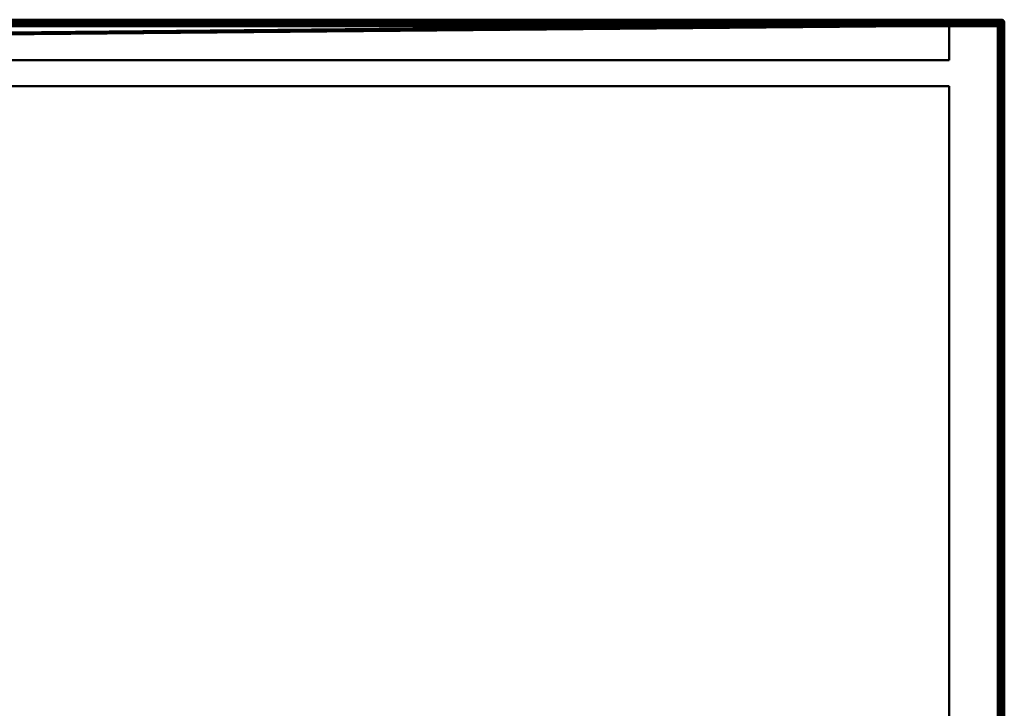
# Model space of a CAD drawing. Header units: millimetres. Extents: x -10 to 1200, y -425 to 10.
# Tile 6 of 6: x 896 to 1200, y -212 to 0. Entities that reach past the tile are written whole.
import ezdxf

# ---------------------------------------------------------------- set-up
doc = ezdxf.new("R2010")
doc.units = ezdxf.units.MM
doc.header["$MEASUREMENT"] = 0
for name, color, linetype, lineweight in [('0 Misc', 7, 'Continuous', 35), ('10 Raster Images', 7, 'Continuous', 35), ('5 Hatches', 7, 'Continuous', 35)]:
    doc.layers.add(name, color=color, linetype=linetype, lineweight=lineweight)

msp = doc.modelspace()

# ---------------------------------------------------------------- linework, layer by layer
at = {"layer": '0 Misc', "color": 160, "linetype": 'Continuous', "lineweight": 50}
for p, q in [((1, 0, 824.5), (1199, 0, 824.5)), ((1199, 0, 844.5), (1, 0, 844.5)), ((1199, 0, 824.5), (1199, 0, 844.5)), ((1, -1, 845.5), (1199, -1, 845.5)), ((2, -1, 101), (1198, -1, 101)), ((1198, -2, 100), (2, -2, 100)), ((1184, -1, 115), (16, -1, 115)), ((1184, -1, 823.5), (16, -1, 823.5)), ((17, -2, 116), (1183, -2, 116)), ((1183, -2, 823.5), (1183, -12.5, 823.5)), ((1183, -2, 116), (1183, -12.5, 116)), ((1183, -2, 116), (1183, -2, 823.5)), ((1184, -1, 823.5), (1184, -1, 115)), ((1198, -1, 823.5), (1184, -1, 823.5)), ((1198, -1, 101), (1198, -1, 823.5)), ((1198, -398, 100), (1198, -2, 100)), ((1199, -1, 845.5), (1199, -399, 845.5)), ((1199, -2, 823.5), (1199, -2, 101)), ((1199, -2, 101), (1199, -398, 101)), ((1199, -398, 823.5), (1199, -2, 823.5)), ((1200, -1, 844.5), (1200, -1, 824.5)), ((1200, -1, 824.5), (1200, -399, 824.5)), ((1200, -399, 844.5), (1200, -1, 844.5)), ((1183, -12.5, 823.5), (17, -12.5, 823.5)), ((17, -12.5, 116), (1183, -12.5, 116)), ((1183, -12.5, 116), (1183, -12.5, 823.5)), ((1183, -20.5, 116), (17, -20.5, 116)), ((17, -20.5, 823.5), (1183, -20.5, 823.5)), ((1183, -20.5, 116), (1183, -345, 116)), ((1183, -20.5, 823.5), (1183, -20.5, 116)), ((1183, -20.5, 823.5), (1183, -345, 823.5))]:
    msp.add_line(p, q, dxfattribs=at).dxf.unprotected_set("ltscale", 0)
at = {"layer": '0 Misc', "color": 160, "linetype": 'Continuous', "lineweight": 25}
for p, q in [((1198, -1, 101), (16, -1, 115)), ((16.38, -1.08, 823.5), (1184, -1, 823.5)), ((16.71, -1.29, 823.5), (1184, -1, 823.5)), ((16.92, -1.62, 823.5), (1184, -1, 823.5)), ((17, -2, 823.5), (1184, -1, 823.5)), ((17, -12.5, 823.5), (1184, -1, 823.5)), ((17, -12.5, 823.5), (1183.62, -1.08, 823.5)), ((17, -12.5, 823.5), (1183.29, -1.29, 823.5)), ((17, -12.5, 823.5), (1183.08, -1.62, 823.5)), ((17, -12.5, 823.5), (1183, -2, 823.5)), ((1198, -1, 823.5), (1184, -1, 115)), ((1184, -1, 115), (1198, -1, 101))]:
    msp.add_line(p, q, dxfattribs=at).dxf.unprotected_set("ltscale", 0)
at = {"layer": '0 Misc', "color": 160, "linetype": 'Continuous', "lineweight": 50, "extrusion": (-1, 0, 0)}
for centre, start, end in [((1, 844.5, -1199), 90, 180), ((1, 824.5, -1199), 180, 270), ((2, 101, -1198), 180, 270)]:
    msp.add_arc(centre, 1, start, end, dxfattribs=at).dxf.unprotected_set("ltscale", 0)
at = {"layer": '0 Misc', "color": 160, "linetype": 'Continuous', "lineweight": 50, "extrusion": (0, 0, -1)}
msp.add_arc((-1199, -1, -844.5), 1, 90, 180, dxfattribs=at).dxf.unprotected_set("ltscale", 0)
at = {"layer": '0 Misc', "color": 160, "linetype": 'Continuous', "lineweight": 50}
for centre, start, end in [((1199, -1, 824.5), 0, 90), ((1184, -2, 823.5), 90, 180), ((1198, -2, 101), 0, 90)]:
    msp.add_arc(centre, 1, start, end, dxfattribs=at).dxf.unprotected_set("ltscale", 0)
at = {"layer": '0 Misc', "color": 160, "linetype": 'Continuous', "lineweight": 50, "extrusion": (0.654654, 0, 0.755929)}
msp.add_arc((-2, -819.73, 862.04), 1.41, 0, 90, dxfattribs=at).dxf.unprotected_set("ltscale", 0)
at = {"layer": '0 Misc', "color": 160, "linetype": 'Continuous', "lineweight": 50, "extrusion": (0, -1, 0)}
for centre, start, end in [((1198, 101, 2), 270, 0), ((1199, 844.5, 1), 0, 90), ((1199, 824.5, 1), 270, 0)]:
    msp.add_arc(centre, 1, start, end, dxfattribs=at).dxf.unprotected_set("ltscale", 0)
at = {"layer": '0 Misc', "color": 160, "linetype": 'Continuous', "lineweight": 50, "extrusion": (0.654654, -0.755929, 0)}
msp.add_arc((905.7, 824.5, 785.69), 1.41, 246.6308, 270, dxfattribs=at).dxf.unprotected_set("ltscale", 0)
at = {"layer": '0 Misc', "color": 7, "lineweight": 25}
for points, invisible_edges in [([(1199, 0, 824.5), (1, -0.08, 824.12), (1, 0, 824.5)], 1), ([(1199, 0, 824.5), (1199, -0.08, 824.12), (1, -0.08, 824.12)], 12), ([(1199, 0, 844.5), (1, -0.08, 844.88), (1199, -0.08, 844.88)], 1), ([(1199, 0, 844.5), (1, 0, 844.5), (1, -0.08, 844.88)], 12), ([(1, 0, 844.5), (1199, 0, 824.5), (1, 0, 824.5)], 1), ([(1, 0, 844.5), (1199, 0, 844.5), (1199, 0, 824.5)], 12), ([(1199, 0, 824.5), (1199.38, -0.08, 844.5), (1199.38, -0.08, 824.5)], 1), ([(1199, 0, 824.5), (1199, 0, 844.5), (1199.38, -0.08, 844.5)], 12), ([(1199, -0.08, 824.12), (1, -0.29, 823.79), (1, -0.08, 824.12)], 1), ([(1199, -0.08, 824.12), (1199, -0.29, 823.79), (1, -0.29, 823.79)], 12), ([(1, -0.29, 845.21), (1199, -0.08, 844.88), (1, -0.08, 844.88)], 1), ([(1, -0.29, 845.21), (1199, -0.29, 845.21), (1199, -0.08, 844.88)], 12), ([(1199, -0.29, 823.79), (1, -0.62, 823.58), (1, -0.29, 823.79)], 1), ([(1199, -0.29, 823.79), (1199, -0.62, 823.58), (1, -0.62, 823.58)], 12), ([(1, -0.62, 845.42), (1199, -0.29, 845.21), (1, -0.29, 845.21)], 1), ([(1, -0.62, 845.42), (1199, -0.62, 845.42), (1199, -0.29, 845.21)], 12), ([(1199, -0.62, 823.58), (2, -1, 823.5), (1, -0.62, 823.58)], 12), ([(1, -1, 845.5), (1199, -0.62, 845.42), (1, -0.62, 845.42)], 1), ([(1, -1, 845.5), (1199, -1, 845.5), (1199, -0.62, 845.42)], 12), ([(1, -399, 845.5), (1199, -1, 845.5), (1, -1, 845.5)], 1), ([(1, -399, 845.5), (1199, -399, 845.5), (1199, -1, 845.5)], 12), ([(1199, -0.62, 823.58), (16, -1, 823.5), (2, -1, 823.5)], 12), ([(2, -1, 101), (1198, -1.08, 100.62), (2, -1.08, 100.62)], 1), ([(2, -1, 101), (1198, -1, 101), (1198, -1.08, 100.62)], 12), ([(1198, -1.29, 100.29), (2, -1.08, 100.62), (1198, -1.08, 100.62)], 1), ([(1198, -1.29, 100.29), (2, -1.29, 100.29), (2, -1.08, 100.62)], 12), ([(1198, -1.62, 100.08), (2, -1.29, 100.29), (1198, -1.29, 100.29)], 1), ([(1198, -1.62, 100.08), (2, -1.62, 100.08), (2, -1.29, 100.29)], 12), ([(1198, -2, 100), (2, -1.62, 100.08), (1198, -1.62, 100.08)], 1), ([(1198, -2, 100), (2, -2, 100), (2, -1.62, 100.08)], 12), ([(2, -2, 100), (1198, -398, 100), (2, -398, 100)], 1), ([(2, -2, 100), (1198, -2, 100), (1198, -398, 100)], 12), ([(1184, -1, 115), (16, -1, 115), (16.38, -1.08, 115.38)], 1), ([(1184, -1, 115), (16.38, -1.08, 115.38), (1183.62, -1.08, 115.38)], 1), ([(1183.62, -1.08, 115.38), (16.38, -1.08, 115.38), (16.71, -1.29, 115.71)], 1), ([(1183.62, -1.08, 115.38), (16.71, -1.29, 115.71), (1183.29, -1.29, 115.71)], 1), ([(1183.29, -1.29, 115.71), (16.71, -1.29, 115.71), (16.83, -1.44, 115.83)], 1), ([(1183.29, -1.29, 115.71), (16.83, -1.44, 115.83), (1183.17, -1.44, 115.83)], 1), ([(1183.17, -1.44, 115.83), (16.83, -1.44, 115.83), (16.92, -1.62, 115.92)], 1), ([(1183.17, -1.44, 115.83), (16.92, -1.62, 115.92), (1183.08, -1.62, 115.92)], 1), ([(1183.08, -1.62, 115.92), (16.92, -1.62, 115.92), (16.98, -1.8, 115.98)], 1), ([(1183.08, -1.62, 115.92), (16.98, -1.8, 115.98), (1183.02, -1.8, 115.98)], 1), ([(17, -2, 116), (1183.02, -1.8, 115.98), (16.98, -1.8, 115.98)], 2), ([(17, -2, 116), (1183, -2, 116), (1183.02, -1.8, 115.98)], 12), ([(17, -2, 116), (1183, -12.5, 116), (1183, -2, 116)], 1), ([(17, -2, 116), (17, -12.5, 116), (1183, -12.5, 116)], 12), ([(1183, -2, 116), (1183, -12.5, 823.5), (1183, -2, 823.5)], 1), ([(1183, -2, 116), (1183, -12.5, 116), (1183, -12.5, 823.5)], 12), ([(1183.29, -1.29, 115.71), (1183.62, -1.08, 823.5), (1183.62, -1.08, 115.38)], 2), ([(1183.29, -1.29, 115.71), (1183.29, -1.29, 823.5), (1183.62, -1.08, 823.5)], 12), ([(1184, -1, 823.5), (1183.62, -1.08, 115.38), (1183.62, -1.08, 823.5)], 1), ([(1184, -1, 823.5), (1184, -1, 115), (1183.62, -1.08, 115.38)], 1), ([(1199, -0.62, 823.58), (1198, -1, 823.5), (1184, -1, 823.5)], 12), ([(1199, -0.62, 823.58), (1199, -1, 823.5), (1198, -1, 823.5)], 12), ([(1198.25, -1.47, 100.19), (1198.11, -1.78, 100.03), (1198, -1.55, 100.11)], 1), ([(1198, -398, 100), (1198.38, -2, 100.08), (1198.38, -398, 100.08)], 1), ([(1198, -398, 100), (1198, -2, 100), (1198.38, -2, 100.08)], 12), ([(1198.21, -1.1, 100.63), (1198.13, -1.28, 100.32), (1198.01, -1.13, 100.5)], 1), ([(1198.21, -1.1, 100.63), (1198.05, -1.02, 100.82), (1198.18, -1.02, 100.95)], 12), ([(1198.25, -1.47, 100.19), (1198.35, -1.7, 100.11), (1198.11, -1.78, 100.03)], 12), ([(1198.21, -1.1, 100.63), (1198.35, -1.24, 100.46), (1198.13, -1.28, 100.32)], 12), ([(1198.35, -1.24, 100.46), (1198.25, -1.47, 100.19), (1198.13, -1.28, 100.32)], 1), ([(1198.21, -1.1, 100.63), (1198.18, -1.02, 100.95), (1198.37, -1.1, 100.79)], 1), ([(1198.35, -1.24, 100.46), (1198.21, -1.1, 100.63), (1198.37, -1.1, 100.79)], 12), ([(1198.35, -1.24, 100.46), (1198.48, -1.43, 100.33), (1198.25, -1.47, 100.19)], 12), ([(1198.35, -1.7, 100.11), (1198.25, -1.47, 100.19), (1198.48, -1.43, 100.33)], 12), ([(1198.35, -1.24, 100.46), (1198.37, -1.1, 100.79), (1198.54, -1.24, 100.65)], 1), ([(1198.48, -1.43, 100.33), (1198.35, -1.24, 100.46), (1198.54, -1.24, 100.65)], 12), ([(1198.35, -1.7, 100.11), (1198.48, -1.43, 100.33), (1198.57, -1.66, 100.25)], 1), ([(1198.57, -1.66, 100.25), (1198.42, -1.95, 100.09), (1198.35, -1.7, 100.11)], 1), ([(1198.54, -1.24, 100.65), (1198.37, -1.1, 100.79), (1198.5, -1.13, 100.99)], 12), ([(1198.71, -2, 100.29), (1198.38, -398, 100.08), (1198.38, -2, 100.08)], 1), ([(1198.71, -2, 100.29), (1198.71, -398, 100.29), (1198.38, -398, 100.08)], 12), ([(1198.57, -1.66, 100.25), (1198.62, -1.91, 100.22), (1198.42, -1.95, 100.09)], 12), ([(1198.48, -1.43, 100.33), (1198.54, -1.24, 100.65), (1198.67, -1.43, 100.52)], 1), ([(1198.57, -1.66, 100.25), (1198.48, -1.43, 100.33), (1198.67, -1.43, 100.52)], 12), ([(1198.54, -1.24, 100.65), (1198.5, -1.13, 100.99), (1198.68, -1.28, 100.87)], 1), ([(1198.67, -1.43, 100.52), (1198.54, -1.24, 100.65), (1198.68, -1.28, 100.87)], 12), ([(1198.57, -1.66, 100.25), (1198.67, -1.43, 100.52), (1198.75, -1.66, 100.43)], 1), ([(1198.75, -1.66, 100.43), (1198.62, -1.91, 100.22), (1198.57, -1.66, 100.25)], 1), ([(1198.75, -1.66, 100.43), (1198.78, -1.91, 100.38), (1198.62, -1.91, 100.22)], 12), ([(1198.67, -1.43, 100.52), (1198.68, -1.28, 100.87), (1198.81, -1.47, 100.75)], 1), ([(1198.67, -1.43, 100.52), (1198.89, -1.7, 100.65), (1198.75, -1.66, 100.43)], 1), ([(1198.67, -1.43, 100.52), (1198.81, -1.47, 100.75), (1198.89, -1.7, 100.65)], 12), ([(1198.92, -2, 100.62), (1198.71, -398, 100.29), (1198.71, -2, 100.29)], 1), ([(1198.92, -2, 100.62), (1198.92, -398, 100.62), (1198.71, -398, 100.29)], 12), ([(1198.89, -1.7, 100.65), (1198.78, -1.91, 100.38), (1198.75, -1.66, 100.43)], 1), ([(1198.89, -1.7, 100.65), (1198.91, -1.95, 100.58), (1198.78, -1.91, 100.38)], 12), ([(1198.89, -1.55, 101), (1198.89, -1.7, 100.65), (1198.81, -1.47, 100.75)], 1), ([(1198.89, -1.55, 101), (1198.97, -1.78, 100.89), (1198.89, -1.7, 100.65)], 12), ([(1199, -2, 101), (1198.92, -398, 100.62), (1198.92, -2, 100.62)], 1), ([(1199, -2, 101), (1199, -398, 101), (1198.92, -398, 100.62)], 12), ([(1199.38, -1, 823.58), (1199, -398, 823.5), (1199, -2, 823.5)], 1), ([(1199.38, -1, 823.58), (1199.38, -399, 823.58), (1199, -398, 823.5)], 1), ([(1199, -1, 845.5), (1199.38, -399, 845.42), (1199.38, -1, 845.42)], 1), ([(1199, -1, 845.5), (1199, -399, 845.5), (1199.38, -399, 845.42)], 12), ([(1199.3, -0.11, 844.85), (1199.05, -0.09, 844.92), (1199.09, -0.22, 845.12)], 12), ([(1199.05, -0.09, 824.08), (1199.34, -0.25, 823.93), (1199.09, -0.22, 823.88)], 1), ([(1199.05, -0.09, 824.08), (1199.3, -0.11, 824.15), (1199.34, -0.25, 823.93)], 12), ([(1199.34, -0.43, 845.25), (1199.09, -0.38, 845.28), (1199.05, -0.58, 845.41)], 12), ([(1199.09, -0.38, 823.72), (1199.3, -0.65, 823.61), (1199.05, -0.58, 823.59)], 1), ([(1199.34, -0.43, 845.25), (1199.05, -0.58, 845.41), (1199.3, -0.65, 845.39)], 1), ([(1199.3, -0.11, 844.85), (1199.09, -0.22, 845.12), (1199.34, -0.25, 845.07)], 1), ([(1199.34, -0.25, 845.07), (1199.09, -0.22, 845.12), (1199.09, -0.38, 845.28)], 12), ([(1199.34, -0.43, 823.75), (1199.09, -0.22, 823.88), (1199.34, -0.25, 823.93)], 1), ([(1199.34, -0.43, 823.75), (1199.09, -0.38, 823.72), (1199.09, -0.22, 823.88)], 12), ([(1199.34, -0.25, 845.07), (1199.09, -0.38, 845.28), (1199.34, -0.43, 845.25)], 1), ([(1199.09, -0.38, 823.72), (1199.34, -0.43, 823.75), (1199.3, -0.65, 823.61)], 12), ([(1199.45, -0.11, 844.5), (1199.22, -0.03, 844.61), (1199.3, -0.11, 844.85)], 12), ([(1199.53, -0.19, 824.25), (1199.22, -0.03, 824.39), (1199.45, -0.11, 824.5)], 1), ([(1199.53, -0.19, 824.25), (1199.3, -0.11, 824.15), (1199.22, -0.03, 824.39)], 12), ([(1199.53, -0.75, 845.31), (1199.3, -0.65, 845.39), (1199.22, -0.89, 845.47)], 12), ([(1199.3, -0.65, 823.61), (1199.45, -1, 823.61), (1199.22, -0.89, 823.53)], 1), ([(1199.53, -0.75, 845.31), (1199.22, -0.89, 845.47), (1199.45, -1, 845.39)], 1), ([(1199.45, -0.11, 844.5), (1199.3, -0.11, 844.85), (1199.53, -0.19, 844.75)], 1), ([(1199.57, -0.33, 844.98), (1199.3, -0.11, 844.85), (1199.34, -0.25, 845.07)], 1), ([(1199.57, -0.33, 844.98), (1199.53, -0.19, 844.75), (1199.3, -0.11, 844.85)], 12), ([(1199.53, -0.19, 824.25), (1199.34, -0.25, 823.93), (1199.3, -0.11, 824.15)], 1), ([(1199.3, -0.65, 845.39), (1199.57, -0.52, 845.17), (1199.34, -0.43, 845.25)], 1), ([(1199.53, -0.75, 823.69), (1199.3, -0.65, 823.61), (1199.34, -0.43, 823.75)], 12), ([(1199.3, -0.65, 845.39), (1199.53, -0.75, 845.31), (1199.57, -0.52, 845.17)], 12), ([(1199.3, -0.65, 823.61), (1199.53, -0.75, 823.69), (1199.45, -1, 823.61)], 12), ([(1199.53, -0.19, 824.25), (1199.57, -0.33, 824.02), (1199.34, -0.25, 823.93)], 12), ([(1199.34, -0.43, 845.25), (1199.57, -0.33, 844.98), (1199.34, -0.25, 845.07)], 1), ([(1199.34, -0.43, 823.75), (1199.34, -0.25, 823.93), (1199.57, -0.33, 824.02)], 12), ([(1199.34, -0.43, 845.25), (1199.57, -0.52, 845.17), (1199.57, -0.33, 844.98)], 12), ([(1199.34, -0.43, 823.75), (1199.57, -0.33, 824.02), (1199.57, -0.52, 823.83)], 1), ([(1199.53, -0.75, 823.69), (1199.34, -0.43, 823.75), (1199.57, -0.52, 823.83)], 1), ([(1199.71, -0.29, 844.5), (1199.38, -0.08, 824.5), (1199.38, -0.08, 844.5)], 1), ([(1199.71, -0.29, 844.5), (1199.71, -0.29, 824.5), (1199.38, -0.08, 824.5)], 12), ([(1199.71, -399, 823.79), (1199.38, -1, 823.58), (1199.71, -1, 823.79)], 1), ([(1199.71, -399, 823.79), (1199.38, -399, 823.58), (1199.38, -1, 823.58)], 12), ([(1199.38, -1, 845.42), (1199.71, -399, 845.21), (1199.71, -1, 845.21)], 1), ([(1199.38, -1, 845.42), (1199.38, -399, 845.42), (1199.71, -399, 845.21)], 12), ([(1199.57, -0.33, 844.98), (1199.72, -0.32, 844.63), (1199.53, -0.19, 844.75)], 1), ([(1199.76, -0.46, 824.15), (1199.53, -0.19, 824.25), (1199.72, -0.32, 824.37)], 1), ([(1199.76, -0.46, 824.15), (1199.57, -0.33, 824.02), (1199.53, -0.19, 824.25)], 12), ([(1199.76, -0.65, 845.04), (1199.57, -0.52, 845.17), (1199.53, -0.75, 845.31)], 12), ([(1199.72, -0.87, 823.82), (1199.53, -0.75, 823.69), (1199.57, -0.52, 823.83)], 12), ([(1199.76, -0.65, 845.04), (1199.53, -0.75, 845.31), (1199.72, -0.87, 845.18)], 1), ([(1199.57, -0.33, 844.98), (1199.76, -0.46, 844.85), (1199.72, -0.32, 844.63)], 12), ([(1199.57, -0.52, 845.17), (1199.76, -0.46, 844.85), (1199.57, -0.33, 844.98)], 1), ([(1199.76, -0.46, 824.15), (1199.57, -0.52, 823.83), (1199.57, -0.33, 824.02)], 1), ([(1199.57, -0.52, 845.17), (1199.76, -0.65, 845.04), (1199.76, -0.46, 844.85)], 12), ([(1199.76, -0.46, 824.15), (1199.76, -0.65, 823.96), (1199.57, -0.52, 823.83)], 12), ([(1199.72, -0.87, 823.82), (1199.57, -0.52, 823.83), (1199.76, -0.65, 823.96)], 1), ([(1199.92, -0.62, 844.5), (1199.71, -0.29, 824.5), (1199.71, -0.29, 844.5)], 1), ([(1199.92, -0.62, 844.5), (1199.92, -0.62, 824.5), (1199.71, -0.29, 824.5)], 12), ([(1199.92, -399, 824.12), (1199.71, -1, 823.79), (1199.92, -1, 824.12)], 1), ([(1199.92, -399, 824.12), (1199.71, -399, 823.79), (1199.71, -1, 823.79)], 12), ([(1199.71, -1, 845.21), (1199.92, -399, 844.88), (1199.92, -1, 844.88)], 1), ([(1199.71, -1, 845.21), (1199.71, -399, 845.21), (1199.92, -399, 844.88)], 12), ([(1199.76, -0.46, 844.85), (1199.87, -0.5, 844.51), (1199.72, -0.32, 844.63)], 1), ([(1199.9, -0.63, 824.29), (1199.72, -0.32, 824.37), (1199.87, -0.5, 824.49)], 1), ([(1199.9, -0.63, 824.29), (1199.76, -0.46, 824.15), (1199.72, -0.32, 824.37)], 12), ([(1199.9, -0.79, 844.87), (1199.76, -0.65, 845.04), (1199.72, -0.87, 845.18)], 12), ([(1199.87, -0.99, 824), (1199.72, -0.87, 823.82), (1199.76, -0.65, 823.96)], 12), ([(1199.9, -0.79, 844.87), (1199.72, -0.87, 845.18), (1199.87, -0.99, 845)], 1), ([(1199.76, -0.65, 845.04), (1199.9, -0.63, 844.71), (1199.76, -0.46, 844.85)], 1), ([(1199.76, -0.46, 844.85), (1199.9, -0.63, 844.71), (1199.87, -0.5, 844.51)], 12), ([(1199.9, -0.63, 824.29), (1199.76, -0.65, 823.96), (1199.76, -0.46, 824.15)], 1), ([(1199.76, -0.65, 845.04), (1199.9, -0.79, 844.87), (1199.9, -0.63, 844.71)], 12), ([(1199.9, -0.63, 824.29), (1199.9, -0.79, 824.13), (1199.76, -0.65, 823.96)], 12), ([(1199.87, -0.99, 824), (1199.76, -0.65, 823.96), (1199.9, -0.79, 824.13)], 1), ([(1199.9, -0.79, 844.87), (1199.98, -0.82, 844.55), (1199.9, -0.63, 844.71)], 1), ([(1199.9, -0.63, 824.29), (1199.98, -0.95, 824.32), (1199.9, -0.79, 824.13)], 1), ([(1199.9, -0.63, 824.29), (1199.98, -0.82, 824.45), (1199.98, -0.95, 824.32)], 12), ([(1199.9, -0.79, 844.87), (1199.98, -0.95, 844.68), (1199.98, -0.82, 844.55)], 12), ([(1200, -1, 844.5), (1199.92, -0.62, 824.5), (1199.92, -0.62, 844.5)], 1), ([(1200, -1, 844.5), (1200, -1, 824.5), (1199.92, -0.62, 824.5)], 12), ([(1200, -399, 824.5), (1199.92, -1, 824.12), (1200, -1, 824.5)], 1), ([(1200, -399, 824.5), (1199.92, -399, 824.12), (1199.92, -1, 824.12)], 12), ([(1200, -399, 844.5), (1199.92, -1, 844.88), (1199.92, -399, 844.88)], 1), ([(1200, -399, 844.5), (1200, -1, 844.5), (1199.92, -1, 844.88)], 12), ([(1200, -1, 844.5), (1200, -399, 824.5), (1200, -1, 824.5)], 1), ([(1200, -1, 844.5), (1200, -399, 844.5), (1200, -399, 824.5)], 12), ([(1183, -12.5, 116), (17, -12.5, 823.5), (1183, -12.5, 823.5)], 1), ([(1183, -12.5, 116), (17, -12.5, 116), (17, -12.5, 823.5)], 12), ([(1183, -345, 116), (17, -20.5, 116), (17, -345, 116)], 1), ([(1183, -345, 116), (1183, -20.5, 116), (17, -20.5, 116)], 12), ([(1183, -20.5, 823.5), (17, -20.5, 116), (1183, -20.5, 116)], 1), ([(1183, -20.5, 823.5), (17, -20.5, 823.5), (17, -20.5, 116)], 12), ([(17, -345, 823.5), (1183, -20.5, 823.5), (1183, -345, 823.5)], 1), ([(17, -345, 823.5), (17, -20.5, 823.5), (1183, -20.5, 823.5)], 12), ([(1183, -345, 823.5), (1183, -20.5, 116), (1183, -345, 116)], 1), ([(1183, -345, 823.5), (1183, -20.5, 823.5), (1183, -20.5, 116)], 12)]:
    msp.add_3dface(points, dxfattribs=dict(at, invisible_edges=invisible_edges))
for points in [[(1199.38, -0.08, 844.5), (1199, 0, 844.5), (1199.22, -0.03, 844.61)], [(1199.22, -0.03, 844.61), (1199, 0, 844.5), (1199, -0.08, 844.88)], [(1199, 0, 824.5), (1199.22, -0.03, 824.39), (1199, -0.08, 824.12)], [(1199, 0, 824.5), (1199.38, -0.08, 824.5), (1199.22, -0.03, 824.39)], [(2, -1, 101), (16, -1, 115), (1198, -1, 101)], [(1184, -1, 823.5), (16, -1, 823.5), (1199, -0.62, 823.58)], [(1184, -1, 115), (1198, -1, 101), (16, -1, 115)], [(1184, -1, 823.5), (16.38, -1.08, 823.5), (16, -1, 823.5)], [(16.38, -1.08, 823.5), (1184, -1, 823.5), (16.71, -1.29, 823.5)], [(16.71, -1.29, 823.5), (1184, -1, 823.5), (16.92, -1.62, 823.5)], [(16.92, -1.62, 823.5), (1184, -1, 823.5), (17, -2, 823.5)], [(17, -2, 823.5), (1184, -1, 823.5), (17, -12.5, 823.5)], [(17, -12.5, 823.5), (1184, -1, 823.5), (1183.62, -1.08, 823.5)], [(17, -12.5, 823.5), (1183.62, -1.08, 823.5), (1183.29, -1.29, 823.5)], [(17, -12.5, 823.5), (1183.29, -1.29, 823.5), (1183.08, -1.62, 823.5)], [(17, -12.5, 823.5), (1183.08, -1.62, 823.5), (1183, -2, 823.5)], [(1183, -12.5, 823.5), (17, -12.5, 823.5), (1183, -2, 823.5)], [(1183.08, -1.62, 823.5), (1183.02, -1.8, 115.98), (1183, -2, 823.5)], [(1183.02, -1.8, 115.98), (1183, -2, 116), (1183, -2, 823.5)], [(1183.08, -1.62, 823.5), (1183.08, -1.62, 115.92), (1183.02, -1.8, 115.98)], [(1183.17, -1.44, 115.83), (1183.08, -1.62, 823.5), (1183.29, -1.29, 823.5)], [(1183.17, -1.44, 115.83), (1183.08, -1.62, 115.92), (1183.08, -1.62, 823.5)], [(1183.29, -1.29, 115.71), (1183.17, -1.44, 115.83), (1183.29, -1.29, 823.5)], [(1198, -1, 101), (1184, -1, 115), (1198, -1, 823.5)], [(1198, -1, 823.5), (1184, -1, 115), (1184, -1, 823.5)], [(1199, -1, 823.5), (1198.19, -1.02, 823.5), (1198, -1, 823.5)], [(1198.19, -1.02, 823.5), (1198.38, -1.08, 101), (1198, -1, 101)], [(1198, -1, 823.5), (1198.19, -1.02, 823.5), (1198, -1, 101)], [(1198.05, -1.02, 100.82), (1198, -1.08, 100.62), (1198, -1, 101)], [(1198.18, -1.02, 100.95), (1198.05, -1.02, 100.82), (1198, -1, 101)], [(1198.18, -1.02, 100.95), (1198, -1, 101), (1198.38, -1.08, 101)], [(1198.21, -1.1, 100.63), (1198, -1.08, 100.62), (1198.05, -1.02, 100.82)], [(1198.01, -1.13, 100.5), (1198, -1.29, 100.29), (1198, -1.08, 100.62)], [(1198.21, -1.1, 100.63), (1198.01, -1.13, 100.5), (1198, -1.08, 100.62)], [(1198.13, -1.28, 100.32), (1198, -1.29, 100.29), (1198.01, -1.13, 100.5)], [(1198.25, -1.47, 100.19), (1198, -1.29, 100.29), (1198.13, -1.28, 100.32)], [(1198, -1.62, 100.08), (1198, -1.29, 100.29), (1198, -1.55, 100.11)], [(1198, -1.55, 100.11), (1198, -1.29, 100.29), (1198.25, -1.47, 100.19)], [(1198, -1.62, 100.08), (1198, -1.55, 100.11), (1198.11, -1.78, 100.03)], [(1198, -1.62, 100.08), (1198.11, -1.78, 100.03), (1198, -2, 100)], [(1198.11, -1.78, 100.03), (1198.38, -2, 100.08), (1198, -2, 100)], [(1198.35, -1.7, 100.11), (1198.42, -1.95, 100.09), (1198.11, -1.78, 100.03)], [(1198.42, -1.95, 100.09), (1198.38, -2, 100.08), (1198.11, -1.78, 100.03)], [(1198.38, -1.08, 101), (1198.37, -1.1, 100.79), (1198.18, -1.02, 100.95)], [(1199, -1, 823.5), (1198.38, -1.08, 823.5), (1198.19, -1.02, 823.5)], [(1198.38, -1.08, 823.5), (1198.38, -1.08, 101), (1198.19, -1.02, 823.5)], [(1198.37, -1.1, 100.79), (1198.38, -1.08, 101), (1198.5, -1.13, 100.99)], [(1199, -1, 823.5), (1198.85, -1.15, 823.51), (1198.38, -1.08, 823.5)], [(1198.38, -1.08, 823.5), (1198.85, -1.15, 823.51), (1198.56, -1.17, 823.51)], [(1198.71, -1.29, 101), (1198.38, -1.08, 101), (1198.56, -1.17, 823.51)], [(1198.56, -1.17, 823.51), (1198.38, -1.08, 101), (1198.38, -1.08, 823.5)], [(1198.71, -1.29, 101), (1198.5, -1.13, 100.99), (1198.38, -1.08, 101)], [(1198.62, -1.91, 100.22), (1198.71, -2, 100.29), (1198.38, -2, 100.08)], [(1198.42, -1.95, 100.09), (1198.62, -1.91, 100.22), (1198.38, -2, 100.08)], [(1198.71, -1.29, 101), (1198.68, -1.28, 100.87), (1198.5, -1.13, 100.99)], [(1198.56, -1.17, 823.51), (1198.85, -1.15, 823.51), (1198.71, -1.29, 823.54)], [(1198.71, -1.29, 101), (1198.56, -1.17, 823.51), (1198.71, -1.29, 823.54)], [(1198.62, -1.91, 100.22), (1198.78, -1.91, 100.38), (1198.71, -2, 100.29)], [(1198.81, -1.47, 100.75), (1198.68, -1.28, 100.87), (1198.71, -1.29, 101)], [(1198.71, -1.29, 823.54), (1198.85, -1.15, 823.51), (1198.83, -1.44, 823.51)], [(1198.83, -1.44, 823.51), (1198.92, -1.62, 101), (1198.71, -1.29, 101)], [(1198.71, -1.29, 823.54), (1198.83, -1.44, 823.51), (1198.71, -1.29, 101)], [(1198.89, -1.55, 101), (1198.81, -1.47, 100.75), (1198.71, -1.29, 101)], [(1198.92, -1.62, 101), (1198.89, -1.55, 101), (1198.71, -1.29, 101)], [(1198.71, -2, 100.29), (1198.78, -1.91, 100.38), (1198.91, -1.95, 100.58)], [(1198.71, -2, 100.29), (1198.91, -1.95, 100.58), (1198.92, -2, 100.62)], [(1198.85, -1.15, 823.51), (1198.92, -1.62, 823.5), (1198.83, -1.44, 823.51)], [(1198.83, -1.44, 823.51), (1198.92, -1.62, 823.5), (1198.92, -1.62, 101)], [(1199, -1, 823.5), (1198.92, -1.62, 823.5), (1198.85, -1.15, 823.51)], [(1198.92, -1.62, 101), (1198.97, -1.78, 100.89), (1198.89, -1.55, 101)], [(1198.97, -1.78, 100.89), (1198.92, -2, 100.62), (1198.89, -1.7, 100.65)], [(1198.91, -1.95, 100.58), (1198.89, -1.7, 100.65), (1198.92, -2, 100.62)], [(1198.98, -1.81, 823.5), (1198.92, -1.62, 823.5), (1199, -1, 823.5)], [(1198.92, -1.62, 101), (1198.92, -1.62, 823.5), (1198.98, -1.81, 823.5)], [(1199, -2, 101), (1198.92, -1.62, 101), (1198.98, -1.81, 823.5)], [(1198.92, -1.62, 101), (1199, -2, 101), (1198.97, -1.78, 100.89)], [(1198.97, -1.78, 100.89), (1199, -2, 101), (1198.92, -2, 100.62)], [(1198.98, -1.81, 823.5), (1199, -1, 823.5), (1199, -2, 823.5)], [(1199, -2, 823.5), (1199, -2, 101), (1198.98, -1.81, 823.5)], [(1199.22, -0.03, 844.61), (1199, -0.08, 844.88), (1199.3, -0.11, 844.85)], [(1199.22, -0.03, 824.39), (1199.05, -0.09, 824.08), (1199, -0.08, 824.12)], [(1199.05, -0.09, 844.92), (1199.3, -0.11, 844.85), (1199, -0.08, 844.88)], [(1199, -0.29, 845.21), (1199.05, -0.09, 844.92), (1199, -0.08, 844.88)], [(1199.09, -0.22, 823.88), (1199, -0.08, 824.12), (1199.05, -0.09, 824.08)], [(1199.09, -0.22, 823.88), (1199, -0.29, 823.79), (1199, -0.08, 824.12)], [(1199, -0.29, 845.21), (1199.09, -0.22, 845.12), (1199.05, -0.09, 844.92)], [(1199.09, -0.38, 845.28), (1199.09, -0.22, 845.12), (1199, -0.29, 845.21)], [(1199.09, -0.38, 823.72), (1199, -0.29, 823.79), (1199.09, -0.22, 823.88)], [(1199.09, -0.38, 845.28), (1199, -0.29, 845.21), (1199, -0.62, 845.42)], [(1199.05, -0.58, 823.59), (1199, -0.62, 823.58), (1199, -0.29, 823.79)], [(1199.09, -0.38, 823.72), (1199.05, -0.58, 823.59), (1199, -0.29, 823.79)], [(1199.05, -0.58, 845.41), (1199.09, -0.38, 845.28), (1199, -0.62, 845.42)], [(1199.05, -0.58, 845.41), (1199, -0.62, 845.42), (1199.22, -0.89, 845.47)], [(1199.05, -0.58, 823.59), (1199.3, -0.65, 823.61), (1199, -0.62, 823.58)], [(1199.22, -0.89, 845.47), (1199, -0.62, 845.42), (1199, -1, 845.5)], [(1199, -0.62, 823.58), (1199.22, -0.89, 823.53), (1199, -1, 823.5)], [(1199, -0.62, 823.58), (1199.3, -0.65, 823.61), (1199.22, -0.89, 823.53)], [(1199.38, -1, 845.42), (1199.22, -0.89, 845.47), (1199, -1, 845.5)], [(1199.22, -0.89, 823.53), (1199.38, -1, 823.58), (1199, -1, 823.5)], [(1199, -2, 823.5), (1199, -1, 823.5), (1199.38, -1, 823.58)], [(1199.05, -0.09, 824.08), (1199.22, -0.03, 824.39), (1199.3, -0.11, 824.15)], [(1199.3, -0.65, 845.39), (1199.05, -0.58, 845.41), (1199.22, -0.89, 845.47)], [(1199.38, -0.08, 844.5), (1199.22, -0.03, 844.61), (1199.45, -0.11, 844.5)], [(1199.22, -0.03, 824.39), (1199.38, -0.08, 824.5), (1199.45, -0.11, 824.5)], [(1199.38, -1, 845.42), (1199.45, -1, 845.39), (1199.22, -0.89, 845.47)], [(1199.45, -1, 823.61), (1199.38, -1, 823.58), (1199.22, -0.89, 823.53)], [(1199.38, -0.08, 844.5), (1199.45, -0.11, 844.5), (1199.71, -0.29, 844.5)], [(1199.45, -0.11, 824.5), (1199.38, -0.08, 824.5), (1199.71, -0.29, 824.5)], [(1199.38, -1, 845.42), (1199.71, -1, 845.21), (1199.45, -1, 845.39)], [(1199.45, -1, 823.61), (1199.71, -1, 823.79), (1199.38, -1, 823.58)], [(1199.45, -0.11, 844.5), (1199.53, -0.19, 844.75), (1199.71, -0.29, 844.5)], [(1199.53, -0.19, 824.25), (1199.45, -0.11, 824.5), (1199.71, -0.29, 824.5)], [(1199.45, -1, 845.39), (1199.71, -1, 845.21), (1199.53, -0.75, 845.31)], [(1199.53, -0.75, 823.69), (1199.71, -1, 823.79), (1199.45, -1, 823.61)], [(1199.53, -0.19, 844.75), (1199.72, -0.32, 844.63), (1199.71, -0.29, 844.5)], [(1199.53, -0.19, 824.25), (1199.71, -0.29, 824.5), (1199.72, -0.32, 824.37)], [(1199.53, -0.75, 845.31), (1199.71, -1, 845.21), (1199.72, -0.87, 845.18)], [(1199.71, -1, 823.79), (1199.53, -0.75, 823.69), (1199.72, -0.87, 823.82)], [(1199.71, -0.29, 844.5), (1199.87, -0.5, 844.51), (1199.92, -0.62, 844.5)], [(1199.71, -0.29, 844.5), (1199.72, -0.32, 844.63), (1199.87, -0.5, 844.51)], [(1199.87, -0.5, 824.49), (1199.72, -0.32, 824.37), (1199.71, -0.29, 824.5)], [(1199.92, -0.62, 824.5), (1199.87, -0.5, 824.49), (1199.71, -0.29, 824.5)], [(1199.72, -0.87, 845.18), (1199.71, -1, 845.21), (1199.87, -0.99, 845)], [(1199.87, -0.99, 824), (1199.71, -1, 823.79), (1199.72, -0.87, 823.82)], [(1199.87, -0.99, 845), (1199.71, -1, 845.21), (1199.92, -1, 844.88)], [(1199.71, -1, 823.79), (1199.87, -0.99, 824), (1199.92, -1, 824.12)], [(1199.9, -0.63, 844.71), (1199.92, -0.62, 844.5), (1199.87, -0.5, 844.51)], [(1199.92, -0.62, 824.5), (1199.9, -0.63, 824.29), (1199.87, -0.5, 824.49)], [(1199.9, -0.79, 844.87), (1199.87, -0.99, 845), (1199.92, -1, 844.88)], [(1199.9, -0.79, 824.13), (1199.92, -1, 824.12), (1199.87, -0.99, 824)], [(1199.92, -0.62, 844.5), (1199.9, -0.63, 844.71), (1199.98, -0.82, 844.55)], [(1199.98, -0.82, 824.45), (1199.9, -0.63, 824.29), (1199.92, -0.62, 824.5)], [(1199.9, -0.79, 844.87), (1199.92, -1, 844.88), (1199.98, -0.95, 844.68)], [(1199.9, -0.79, 824.13), (1199.98, -0.95, 824.32), (1199.92, -1, 824.12)], [(1199.98, -0.82, 844.55), (1200, -1, 844.5), (1199.92, -0.62, 844.5)], [(1199.92, -0.62, 824.5), (1200, -1, 824.5), (1199.98, -0.82, 824.45)], [(1199.98, -0.95, 844.68), (1199.92, -1, 844.88), (1200, -1, 844.5)], [(1199.98, -0.95, 824.32), (1200, -1, 824.5), (1199.92, -1, 824.12)], [(1199.98, -0.82, 844.55), (1199.98, -0.95, 844.68), (1200, -1, 844.5)], [(1199.98, -0.82, 824.45), (1200, -1, 824.5), (1199.98, -0.95, 824.32)]]:
    msp.add_3dface(points, dxfattribs=at)
at = {"layer": '10 Raster Images', "color": 160, "linetype": 'Continuous', "lineweight": 25}
for p, q in [((2, -1, 101), (1198, -1, 101)), ((1184, -1, 115), (16, -1, 115)), ((1184, -1, 823.5), (16, -1, 823.5)), ((1183, -2, 823.5), (1183.08, -1.62, 823.5)), ((1183, -12.5, 823.5), (1183, -2, 823.5)), ((1183.08, -1.62, 823.5), (1183.29, -1.29, 823.5)), ((1183.29, -1.29, 823.5), (1183.62, -1.08, 823.5)), ((1183.62, -1.08, 823.5), (1184, -1, 823.5)), ((1198, -1, 823.5), (1184, -1, 823.5)), ((1184, -1, 823.5), (1184, -1, 115)), ((1198, -1, 101), (1198, -1, 823.5)), ((17, -12.5, 823.5), (1183, -12.5, 823.5))]:
    msp.add_line(p, q, dxfattribs=at).dxf.unprotected_set("ltscale", 0)
at = {"layer": '5 Hatches', "color": 7, "lineweight": 25}
for points, invisible_edges in [([(1199, -2, 823.5), (1199, -398, 101), (1199, -2, 101)], 1), ([(1199, -2, 823.5), (1199, -398, 823.5), (1199, -398, 101)], 12)]:
    msp.add_3dface(points, dxfattribs=dict(at, invisible_edges=invisible_edges))

doc.saveas('drawing.dxf')
